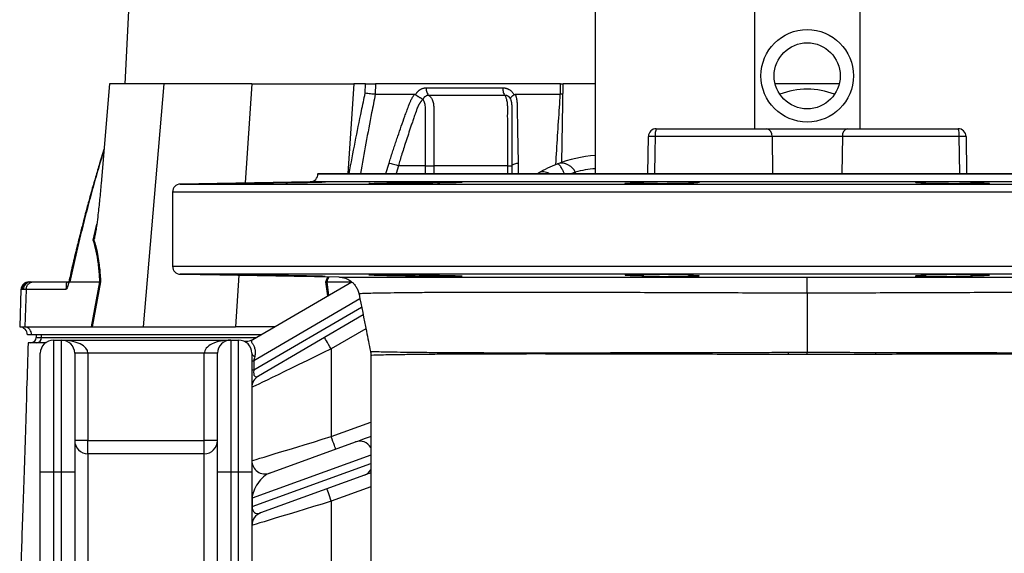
# Model space of a CAD drawing. Header units: millimetres. Extents: x 7 to 914, y 15 to 2075.
# Tile 3 of 9: x 98 to 470, y 571 to 773. Entities that reach past the tile are written whole.
import ezdxf

# ---------------------------------------------------------------- set-up
doc = ezdxf.new("R2010")
doc.units = ezdxf.units.MM

msp = doc.modelspace()

# ---------------------------------------------------------------- linework, layer by layer
at = {"color": 7, "linetype": 'Continuous', "lineweight": 25}
for p, q in [((172.66, 1482.36), (137.39, 748.98)), ((315.25, 1232.81), (315.25, 714.96)), ((375.55, 731.98), (375.55, 1232.81)), ((415.25, 1232.81), (415.25, 731.98)), ((131.57, 748.98), (128.37, 711.19)), ((152.05, 748.98), (131.57, 748.98)), ((152.05, 748.98), (144.28, 656.98)), ((185.39, 748.98), (152.05, 748.98)), ((185.39, 748.98), (182.88, 711.44)), ((185.39, 748.98), (223.99, 748.98)), ((223.99, 748.98), (221.71, 714.96)), ((228.34, 748.98), (223.99, 748.98)), ((228.25, 745.43), (228.34, 748.98)), ((232.16, 748.98), (232.06, 744.98)), ((302.09, 748.98), (232.16, 748.98)), ((302.06, 744.98), (302.09, 748.98)), ((302.09, 748.98), (302.8, 748.98)), ((302.97, 748.98), (302.45, 719.19)), ((315.25, 748.98), (302.97, 748.98)), ((407.53, 748.98), (383.26, 748.98)), ((247.3, 744.84), (247.37, 744.98)), ((284.46, 744.98), (284.54, 744.84)), ((302.9, 745.03), (302.06, 744.98)), ((338.34, 731.98), (380.1, 731.98)), ((380.1, 731.98), (410.7, 731.98)), ((410.7, 731.98), (452.45, 731.98)), ((335.1, 714.96), (335.35, 729.03)), ((382.1, 729.03), (337.94, 729.03)), ((408.7, 729.03), (382.1, 729.03)), ((452.85, 729.03), (408.7, 729.03)), ((455.45, 729.03), (455.69, 714.96)), ((129.47, 724.11), (127.82, 718.84)), ((210.4, 714.96), (210.4, 714.87)), ((210.4, 714.96), (580.4, 714.96)), ((251.01, 717.98), (240.79, 717.98)), ((283.8, 714.87), (283.8, 717.98)), ((293.36, 714.96), (293.72, 715.17)), ((207.45, 711.87), (158.34, 711.01)), ((243.1, 711.54), (243.1, 711.22)), ((333.38, 711.54), (333.38, 711.16)), ((350.52, 711.31), (350.52, 711.54)), ((440.27, 711.54), (440.27, 711.31)), ((457.41, 711.16), (457.41, 711.54)), ((155.4, 708.01), (155.4, 679.91)), ((101.09, 673.98), (101.35, 673.98)), ((101.35, 673.98), (101.76, 673.98)), ((101.76, 673.98), (102.62, 673.98)), ((102.62, 673.98), (116.09, 673.98)), ((116.54, 673.98), (127.93, 673.98)), ((124.75, 656.98), (127.94, 673.98)), ((128.18, 674), (124.99, 656.98)), ((127.94, 673.98), (127.93, 673.98)), ((158.34, 676.91), (218.29, 675.86)), ((180.53, 676.52), (179.22, 656.98)), ((185.82, 652.23), (223.15, 674)), ((213.74, 673.98), (213.73, 673.98)), ((213.74, 673.98), (223.11, 673.98)), ((243.1, 676.7), (243.1, 676.38)), ((333.38, 676.76), (333.38, 676.38)), ((350.52, 676.38), (350.52, 676.61)), ((440.27, 676.61), (440.27, 676.38)), ((457.41, 676.38), (457.41, 676.76)), ((98.09, 671.08), (97.6, 656.98)), ((98.94, 671.08), (98.42, 671.08)), ((100.02, 671.08), (98.94, 671.08)), ((100.02, 671.08), (99.6, 656.98)), ((115.05, 671.08), (100.02, 671.08)), ((395.4, 669.76), (395.4, 647.36)), ((227.49, 661.49), (187.88, 638.38)), ((97.6, 656.98), (99.6, 656.98)), ((99.6, 656.98), (124.75, 656.98)), ((124.75, 656.98), (124.99, 656.98)), ((125.1, 656.98), (144.28, 656.98)), ((144.28, 656.98), (179.22, 656.98)), ((193.97, 656.98), (179.22, 656.98)), ((102.1, 653.98), (100.49, 653.98)), ((188.83, 653.98), (102.1, 653.98)), ((103.85, 653.98), (103.85, 652.98)), ((105.86, 652.98), (105.86, 653.98)), ((110.4, 651.98), (110.4, 601.98)), ((110.4, 651.98), (113.4, 651.98)), ((113.4, 601.98), (113.4, 651.98)), ((113.4, 651.98), (177.4, 651.98)), ((177.4, 651.98), (177.4, 601.98)), ((177.4, 651.98), (180.4, 651.98)), ((180.4, 601.98), (180.4, 651.98)), ((215.4, 648.64), (215.4, 615.45)), ((105.4, 601.98), (105.4, 646.98)), ((118.4, 646.98), (118.4, 601.98)), ((123.4, 646.98), (118.4, 646.98)), ((123.4, 646.98), (123.4, 613.98)), ((167.4, 646.98), (123.4, 646.98)), ((172.4, 646.98), (167.4, 646.98)), ((167.4, 613.98), (167.4, 646.98)), ((172.4, 601.98), (172.4, 646.98)), ((185.4, 646.98), (185.4, 601.98)), ((185.4, 644.14), (186.14, 644.14)), ((186.14, 644.14), (186.14, 640.67)), ((230.4, 646.14), (230.4, 487.8)), ((230.53, 646.17), (230.53, 646.17)), ((269.76, 647.24), (272.47, 647.23)), ((272.53, 646.69), (269.82, 646.68)), ((395.4, 646.55), (388.31, 646.55)), ((185.4, 640.67), (186.14, 640.67)), ((123.4, 613.98), (118.4, 613.98)), ((123.4, 608.98), (123.4, 613.98)), ((123.4, 613.98), (167.4, 613.98)), ((167.4, 608.98), (167.4, 613.98)), ((172.4, 613.98), (167.4, 613.98)), ((192.11, 601.65), (224.54, 613.46)), ((123.4, 608.98), (123.4, 558.77)), ((167.4, 608.98), (123.4, 608.98)), ((167.4, 558.77), (167.4, 608.98)), ((110.4, 601.98), (105.4, 601.98)), ((105.4, 412.07), (105.4, 601.98)), ((113.4, 601.98), (110.4, 601.98)), ((110.4, 601.98), (110.4, 412.07)), ((113.4, 416.98), (113.4, 601.98)), ((118.4, 601.98), (113.4, 601.98)), ((118.4, 601.98), (118.4, 426.98)), ((172.4, 509.53), (172.4, 601.98)), ((177.4, 601.98), (172.4, 601.98)), ((180.4, 601.98), (177.4, 601.98)), ((177.4, 601.98), (177.4, 509.53)), ((180.4, 507.82), (180.4, 601.98)), ((185.4, 601.98), (180.4, 601.98)), ((185.4, 601.98), (185.4, 507.82)), ((227.96, 600.87), (188.69, 586.57)), ((185.4, 592.15), (185.51, 592.15)), ((185.51, 592.15), (185.51, 588.96)), ((185.4, 588.96), (185.51, 588.96))]:
    msp.add_line(p, q, dxfattribs=at)
at = {"color": 8, "linetype": 'Continuous', "lineweight": 25}
for p, q in [((382.1, 729.03), (382.26, 714.96)), ((408.7, 729.03), (408.53, 714.96)), ((453.11, 714.96), (452.85, 729.03)), ((129.43, 723.65), (127.96, 718.94)), ((127.84, 718.83), (127.96, 718.94)), ((236.11, 714.96), (237.26, 718.94)), ((286.09, 718.94), (286.16, 714.87)), ((240.79, 717.98), (239.92, 714.96)), ((251.01, 714.96), (251.01, 717.98)), ((254.17, 717.98), (254.17, 714.96)), ((282.14, 714.96), (282.14, 717.98)), ((307.69, 715.56), (307.81, 714.87)), ((583.34, 711.87), (207.45, 711.87)), ((210.4, 714.87), (580.4, 714.87)), ((635.4, 708.01), (155.4, 708.01)), ((158.34, 711.01), (632.45, 711.01)), ((125.4, 689.74), (126.75, 695.86)), ((155.4, 679.91), (635.4, 679.91)), ((632.45, 676.91), (158.34, 676.91)), ((213.4, 674), (214.07, 675.93)), ((214.07, 668.71), (213.4, 674)), ((213.73, 673.98), (214.38, 668.89)), ((98.42, 671.08), (98.09, 671.08)), ((226.28, 667.55), (186.14, 644.14)), ((186.14, 640.67), (226.9, 664.44)), ((228.53, 656.3), (215.4, 648.64)), ((103.85, 652.98), (105.86, 652.98)), ((105.86, 652.98), (187.11, 652.98)), ((215.4, 615.45), (230.4, 620.91)), ((230.4, 608.49), (185.51, 592.15)), ((185.51, 588.96), (230.4, 605.29)), ((230.4, 596.43), (215.4, 590.97)), ((215.4, 590.97), (215.4, 562.4))]:
    msp.add_line(p, q, dxfattribs=at)
at = {"color": 8, "linetype": 'Continuous', "lineweight": 25, "flags": 128}
for points in [[(337.94, 729.03), (337.83, 723.03), (337.68, 714.96)], [(306.02, 714.96), (306.56, 715.15), (307.12, 715.35), (307.69, 715.56)]]:
    msp.add_lwpolyline(points, dxfattribs=at)
at = {"color": 7, "linetype": 'Continuous', "lineweight": 25, "flags": 128}
for points in [[(350.52, 711.54), (352.26, 711.58), (354.03, 711.64), (354.63, 711.7), (353.99, 711.76), (352.19, 711.81), (349.41, 711.84), (345.99, 711.85), (342.3, 711.83), (338.76, 711.8), (335.77, 711.75), (333.67, 711.68), (332.69, 711.62), (332.69, 711.62)], [(457.41, 711.54), (457.56, 711.55), (458.16, 711.6), (457.52, 711.67), (455.71, 711.73), (452.94, 711.79), (449.52, 711.83), (445.83, 711.85), (442.29, 711.84), (439.3, 711.82), (437.2, 711.78), (436.22, 711.72), (436.22, 711.72)], [(395.4, 669.76), (395.4, 671), (395.4, 672.14), (395.4, 673.18), (395.4, 674.07), (395.4, 674.79), (395.4, 675.33), (395.4, 675.67), (395.4, 675.8)], [(215.4, 648.64), (214.91, 649.48), (214.43, 650.29), (214, 651.04), (213.62, 651.69), (213.3, 652.23), (213.07, 652.63), (212.93, 652.88), (212.88, 652.96)], [(215.4, 648.64), (212.26, 647.12), (209.16, 645.61), (206.13, 644.13), (203.19, 642.71), (200.4, 641.35), (197.76, 640.07), (195.32, 638.88), (193.1, 637.8), (191.13, 636.84), (189.42, 636.01), (187.99, 635.32), (186.86, 634.77), (186.05, 634.38), (185.56, 634.14), (185.4, 634.06)], [(395.4, 646.55), (395.4, 646.65), (395.4, 646.75), (395.4, 646.86), (395.4, 646.96), (395.4, 647.06), (395.4, 647.16), (395.4, 647.26), (395.4, 647.36)], [(185.4, 606.35), (185.59, 606.41), (186.15, 606.58), (187.08, 606.86), (188.37, 607.25), (189.99, 607.74), (191.94, 608.34), (194.18, 609.02), (196.69, 609.78), (199.44, 610.61), (202.38, 611.5), (205.49, 612.44), (208.72, 613.42), (212.04, 614.43), (215.4, 615.45)], [(217.11, 610.75), (217.07, 610.84), (216.98, 611.11), (216.82, 611.54), (216.61, 612.13), (216.35, 612.84), (216.05, 613.65), (215.73, 614.53), (215.4, 615.45)], [(224.54, 613.46), (225.46, 613.79), (226.74, 614.26), (228.36, 614.85), (230.3, 615.55), (230.4, 615.59)], [(230.4, 601.75), (230.16, 601.67), (228.88, 601.2), (227.96, 600.87)], [(213.69, 595.67), (213.72, 595.58), (213.82, 595.31), (213.97, 594.88), (214.19, 594.3), (214.45, 593.58), (214.74, 592.77), (215.06, 591.89), (215.4, 590.97)], [(215.4, 590.97), (212.04, 589.95), (208.72, 588.95), (205.49, 587.97), (202.38, 587.03), (199.44, 586.13), (196.69, 585.3), (194.18, 584.54), (191.94, 583.86), (189.99, 583.27), (188.37, 582.78), (187.08, 582.38), (186.15, 582.1), (185.59, 581.93), (185.4, 581.87)]]:
    msp.add_lwpolyline(points, dxfattribs=at)
at = {"color": 7, "linetype": 'Continuous', "lineweight": 25}
for radius in [17.5, 12.5]:
    msp.add_circle((395.4, 751.98), radius, dxfattribs=at)
for centre, radius, start, end in [((395.4, 718.98), 28, 90, 111.7241), ((395.4, 718.98), 28, 68.2759, 90), ((338.34, 728.98), 3, 90, 179), ((343.65, 729.75), 5.76, 157.1756, 187.1253), ((379.49, 729.41), 2.64, 351.6845, 76.622), ((411.31, 729.41), 2.64, 103.378, 188.3155), ((447.14, 729.75), 5.76, 352.8747, 22.8244), ((452.45, 728.98), 3, 1, 90), ((336.64, 688.61), 40.44, 88.1629, 91.8371), ((454.15, 688.61), 40.44, 88.1629, 91.8371), ((318.91, 671.98), 50, 94.2064, 111.2524), ((318.91, 671.98), 50, 111.2524, 120.2564), ((207.4, 714.87), 3, 271, 0), ((158.4, 708.01), 3, 91, 180), ((158.4, 679.91), 3, 180, 269), ((101.09, 670.98), 3, 90, 178), ((101.39, 671.02), 2.96, 90.6443, 178.6902), ((101.84, 671.07), 2.91, 91.7008, 179.7559), ((97.49, 653.98), 3, 0, 88), ((99.27, 654.16), 2.84, 356.3902, 83.4223), ((101.85, 652.98), 2, 270, 0), ((103.98, 652.85), 1.88, 274.4032, 3.8102), ((110.4, 646.98), 5, 90, 180), ((113.4, 646.98), 5, 0, 90), ((177.4, 646.98), 5, 90, 180), ((180.4, 646.98), 5, 0, 90), ((183.3, 656.55), 5, 253.0965, 300.2564), ((186.96, 647.27), 1.59, 190.6633, 252.1941), ((259.55, 645.85), 10.3, 4.5994, 7.7284), ((262.04, 645.85), 10.53, 4.5881, 7.5444), ((214, 645.6), 174.31, 0.3128, 0.5781), ((469.22, 645.61), 48.03, 177.9362, 178.8408), ((190.4, 634.06), 5, 120.2564, 180), ((123.4, 613.98), 5, 180, 270), ((167.4, 613.98), 5, 270, 0), ((190.4, 606.35), 5, 180, 290), ((190.4, 581.87), 5, 110, 180)]:
    msp.add_arc(centre, radius, start, end, dxfattribs=at)
at = {"color": 8, "linetype": 'Continuous', "lineweight": 25}
for centre, radius, start, end in [((295.56, 711.67), 3.96, 55.9567, 117.7846), ((318.91, 671.98), 45, 94.6747, 104.4382), ((226.17, 608.82), 4.91, 30.6527, 109.4303), ((226.3, 605.38), 4.81, 290.105, 328.3608)]:
    msp.add_arc(centre, radius, start, end, dxfattribs=at)
at = {"color": 7, "linetype": 'Continuous', "lineweight": 25}
for centre, major_axis, ratio, start_param, end_param in [((124.33, 653.98), (5.92, 0.52), 0.499165, 1.397246, 1.415452), ((113.4, 646.98), (10, 0), 0.5, 0, 1.570796), ((177.4, 646.98), (10, 0), 0.5, 1.570796, 3.141593), ((190.4, 649.11), (3.74, 7.46), 0.292296, 2.176494, 2.435142), ((190.4, 645.63), (3.74, 7.46), 0.292296, 2.435142, 3.562414), ((190.4, 595.71), (3.98, 5.86), 0.485909, 0.591945, 2.503865), ((190.4, 592.52), (3.98, 5.86), 0.485909, 2.503865, 3.733537)]:
    msp.add_ellipse(centre, major_axis=major_axis, ratio=ratio, start_param=start_param, end_param=end_param, dxfattribs=at)
for points, knots in [([(228.34, 748.98), (228.61, 748.98), (228.91, 748.98), (229.56, 748.98), (229.9, 748.98), (230.42, 748.98), (230.59, 748.98), (230.93, 748.98), (231.1, 748.98), (231.59, 748.98), (231.89, 748.98), (232.16, 748.98)], [0, 0, 0, 0, 0.25, 0.25, 0.5, 0.5, 0.625, 0.625, 0.75, 0.75, 1, 1, 1, 1]), ([(232.06, 744.98), (231.78, 744.99), (231.21, 745.02), (230.2, 745.12), (229.17, 745.26), (228.54, 745.37), (228.26, 745.43), (228.25, 745.43)], [0, 0, 0, 0, 0.243073, 0.486108, 0.730215, 0.994529, 1, 1, 1, 1]), ([(237.26, 718.94), (237.48, 719.63), (237.92, 721), (238.58, 723.05), (239.24, 725.09), (239.92, 727.11), (240.8, 729.73), (241.9, 732.93), (243.02, 736.08), (243.94, 738.59), (244.48, 740.08), (244.88, 741.14), (245.12, 741.75), (245.34, 742.26), (245.57, 742.77), (245.84, 743.29), (246.16, 743.86), (246.5, 744.43), (246.75, 744.79), (246.88, 744.98)], [0, 0, 0, 0, 0.0777766, 0.1551997, 0.2322716, 0.3089948, 0.3853718, 0.5305262, 0.6744738, 0.7474235, 0.8196146, 0.8463831, 0.8697605, 0.889755, 0.9063828, 0.929523, 0.9527995, 0.9762724, 1, 1, 1, 1]), ([(246.88, 744.98), (246.91, 744.98), (246.97, 744.98), (247.06, 744.96), (247.15, 744.93), (247.23, 744.9), (247.28, 744.86), (247.3, 744.84)], [0, 0, 0, 0, 0.212576, 0.416535, 0.614103, 0.807726, 1, 1, 1, 1]), ([(247.3, 744.84), (247.34, 744.81), (247.42, 744.76), (247.54, 744.67), (247.66, 744.58), (247.79, 744.5), (247.91, 744.41), (248.03, 744.33), (248.15, 744.25), (248.27, 744.18), (248.45, 744.06), (248.69, 743.91), (248.98, 743.74), (249.24, 743.6), (249.46, 743.48), (249.64, 743.38), (249.79, 743.29), (249.91, 743.21), (250, 743.15), (250.04, 743.1), (250.06, 743.08)], [0, 0, 0, 0, 0.0486522, 0.0964893, 0.1433903, 0.189242, 0.2339407, 0.2773919, 0.3195116, 0.3602249, 0.3994652, 0.5061737, 0.6030824, 0.689684, 0.7658152, 0.8315822, 0.8872965, 0.9334411, 0.9706863, 1, 1, 1, 1]), ([(247.37, 744.98), (247.41, 745.05), (247.49, 745.18), (247.62, 745.37), (247.75, 745.56), (247.88, 745.73), (248.03, 745.9), (248.17, 746.06), (248.33, 746.21), (248.49, 746.36), (248.65, 746.5), (248.82, 746.63), (249, 746.75), (249.18, 746.86), (249.43, 747), (249.74, 747.14), (250.12, 747.28), (250.5, 747.38), (250.9, 747.44), (251.16, 747.45), (251.3, 747.45)], [0, 0, 0, 0, 0.0442489, 0.088103, 0.1316437, 0.1749545, 0.21812, 0.2612256, 0.3043574, 0.347601, 0.3910414, 0.4347626, 0.4788469, 0.5233746, 0.5684236, 0.6548026, 0.7405374, 0.8262412, 0.9125282, 1, 1, 1, 1]), ([(251.3, 747.45), (251.29, 747.17), (251.31, 746.87), (251.4, 746.29), (251.47, 746), (251.65, 745.48), (251.76, 745.24), (252.02, 744.85), (252.16, 744.7), (252.31, 744.59)], [0, 0, 0, 0, 0.25, 0.25, 0.5, 0.5, 0.75, 0.75, 1, 1, 1, 1]), ([(280.28, 747.45), (280.35, 747.45), (280.5, 747.45), (280.71, 747.43), (280.93, 747.41), (281.14, 747.37), (281.35, 747.33), (281.55, 747.28), (281.76, 747.21), (281.96, 747.14), (282.16, 747.06), (282.41, 746.94), (282.72, 746.77), (283.07, 746.54), (283.39, 746.28), (283.7, 746), (283.98, 745.69), (284.24, 745.35), (284.39, 745.1), (284.46, 744.98)], [0, 0, 0, 0, 0.043919, 0.087472, 0.13073, 0.173768, 0.216664, 0.259492, 0.30233, 0.345255, 0.388344, 0.431671, 0.51489, 0.596546, 0.677156, 0.757259, 0.837405, 0.91814, 1, 1, 1, 1]), ([(280.28, 747.45), (280.28, 747.17), (280.29, 746.87), (280.36, 746.29), (280.41, 746), (280.56, 745.48), (280.65, 745.24), (280.86, 744.85), (280.97, 744.7), (281.08, 744.59)], [0, 0, 0, 0, 0.25, 0.25, 0.5, 0.5, 0.75, 0.75, 1, 1, 1, 1]), ([(283.3, 743.08), (283.3, 743.09), (283.29, 743.12), (283.27, 743.16), (283.26, 743.2), (283.25, 743.25), (283.25, 743.3), (283.25, 743.35), (283.25, 743.41), (283.27, 743.47), (283.29, 743.55), (283.32, 743.63), (283.37, 743.72), (283.43, 743.82), (283.51, 743.93), (283.61, 744.05), (283.73, 744.19), (283.89, 744.35), (284.08, 744.51), (284.3, 744.68), (284.46, 744.79), (284.54, 744.84)], [0, 0, 0, 0, 0.017248, 0.037456, 0.060913, 0.087838, 0.118407, 0.152763, 0.191026, 0.233291, 0.279627, 0.330072, 0.384627, 0.443251, 0.505852, 0.572276, 0.648655, 0.730209, 0.816408, 0.906598, 1, 1, 1, 1]), ([(284.54, 744.84), (284.56, 744.86), (284.61, 744.89), (284.68, 744.92), (284.76, 744.95), (284.84, 744.97), (284.93, 744.98), (284.98, 744.98), (285.01, 744.98)], [0, 0, 0, 0, 0.160202, 0.321039, 0.484027, 0.650625, 0.822199, 1, 1, 1, 1]), ([(285.01, 744.98), (285.05, 744.87), (285.12, 744.67), (285.22, 744.35), (285.31, 744.04), (285.38, 743.72), (285.45, 743.4), (285.51, 743.07), (285.56, 742.75), (285.6, 742.42), (285.65, 742), (285.68, 741.42), (285.7, 740.56), (285.72, 739.51), (285.74, 738.3), (285.77, 736.28), (285.83, 733.46), (285.89, 729.86), (285.96, 726.24), (286.02, 722.61), (286.07, 720.17), (286.09, 718.94)], [0, 0, 0, 0, 0.013423, 0.026738, 0.039956, 0.053088, 0.066144, 0.079134, 0.09207, 0.104963, 0.117824, 0.141662, 0.172831, 0.217057, 0.263491, 0.312127, 0.449156, 0.58733, 0.723761, 0.861313, 1, 1, 1, 1]), ([(249.94, 742.95), (249.87, 742.88), (249.74, 742.74), (249.56, 742.52), (249.38, 742.31), (249.22, 742.09), (249.06, 741.87), (248.91, 741.65), (248.77, 741.43), (248.64, 741.21), (248.51, 741), (248.4, 740.79), (248.29, 740.58), (248.19, 740.37), (248.08, 740.13), (247.96, 739.84), (247.83, 739.5), (247.71, 739.17), (247.6, 738.84), (247.51, 738.56), (247.43, 738.31), (247.35, 738.08), (247.24, 737.77), (247.1, 737.39), (246.81, 736.55), (246.38, 735.31), (245.83, 733.71), (245.31, 732.17), (244.65, 730.18), (243.86, 727.79), (242.97, 725.05), (242.17, 722.52), (241.45, 720.18), (241, 718.69), (240.79, 717.98)], [0, 0, 0, 0, 0.010662, 0.021198, 0.031594, 0.041839, 0.051919, 0.061821, 0.071533, 0.08104, 0.09033, 0.099392, 0.108213, 0.116783, 0.125091, 0.138719, 0.152205, 0.165558, 0.178786, 0.1919, 0.198167, 0.207477, 0.219813, 0.235151, 0.25346, 0.319418, 0.382864, 0.443812, 0.502275, 0.618272, 0.726011, 0.825493, 0.916782, 1, 1, 1, 1]), ([(252.31, 744.59), (252.26, 744.59), (252.16, 744.59), (252.02, 744.58), (251.87, 744.56), (251.73, 744.53), (251.59, 744.49), (251.45, 744.44), (251.31, 744.38), (251.11, 744.28), (250.86, 744.11), (250.6, 743.88), (250.4, 743.64), (250.25, 743.42), (250.15, 743.24), (250.1, 743.12), (250.08, 743.07)], [0, 0, 0, 0, 0.053313, 0.106595, 0.159871, 0.213166, 0.266505, 0.319913, 0.373415, 0.427036, 0.56447, 0.685213, 0.789238, 0.876442, 0.946711, 1, 1, 1, 1]), ([(251.01, 717.98), (251.01, 719.31), (251.01, 723.29), (251, 729.45), (251.02, 735.13), (250.99, 738.58), (251.03, 740.13), (250.95, 741.13), (250.74, 741.91), (250.46, 742.52), (250.19, 742.77), (250.08, 742.87)], [0, 0, 0, 0, 0.156997, 0.47099, 0.729471, 0.829064, 0.878741, 0.913343, 0.9471, 0.978697, 1, 1, 1, 1]), ([(281.08, 744.59), (279.93, 744.59), (277.47, 744.59), (273.94, 744.59), (270.23, 744.59), (267.73, 744.59), (265.13, 744.59), (262.65, 744.59), (259.05, 744.59), (255.68, 744.59), (253.38, 744.59), (252.31, 744.59)], [0.7589111, 0.7589111, 0.7589111, 0.7589111, 0.7820302, 0.8131687, 0.8443073, 0.8754458, 0.8754458, 0.9065844, 0.9377229, 0.9688615, 0.9919807, 0.9919807, 0.9919807, 0.9919807]), ([(252.31, 744.59), (252.44, 744.49), (252.87, 744.17), (253.49, 743.33), (254.01, 741.95), (254.19, 740.44), (254.14, 737.96), (254.17, 735.65), (254.17, 733.69), (254.17, 733.2), (254.17, 729.12), (254.17, 724.07), (254.17, 719.04), (254.17, 717.98)], [0, 0, 0, 0, 0.0237745, 0.0800879, 0.1372325, 0.1949403, 0.2435977, 0.4043852, 0.4445832, 0.4546316, 0.4571453, 0.8854985, 1, 1, 1, 1]), ([(283.3, 743.07), (283.28, 743.11), (283.25, 743.19), (283.18, 743.32), (283.1, 743.47), (282.99, 743.63), (282.84, 743.81), (282.67, 743.99), (282.46, 744.16), (282.22, 744.32), (281.95, 744.45), (281.66, 744.54), (281.38, 744.59), (281.18, 744.59), (281.08, 744.59)], [0, 0, 0, 0, 0.0385037, 0.0865137, 0.1440338, 0.2110288, 0.2874492, 0.3732496, 0.4684049, 0.5729224, 0.680036, 0.786786, 0.8933735, 1, 1, 1, 1]), ([(282.14, 717.98), (282.14, 719.98), (282.14, 725.48), (282.13, 731), (282.13, 736), (282.12, 737.96), (282.15, 740.44), (282.04, 741.95), (281.72, 743.33), (281.37, 744.17), (281.15, 744.49), (281.08, 744.59)], [0, 0, 0, 0, 0.215903, 0.593761, 0.595614, 0.756403, 0.805056, 0.862766, 0.91991, 0.976224, 1, 1, 1, 1]), ([(283.8, 717.98), (283.8, 719.2), (283.8, 721.84), (283.8, 726.07), (283.8, 729.56), (283.8, 732.16), (283.8, 733.7), (283.8, 735.3), (283.8, 736.57), (283.8, 737.48), (283.8, 738.01), (283.8, 738.55), (283.8, 739.08), (283.8, 739.62), (283.8, 740.05), (283.8, 740.38), (283.79, 740.6), (283.77, 740.84), (283.75, 741.08), (283.73, 741.34), (283.69, 741.6), (283.64, 741.86), (283.59, 742.14), (283.52, 742.41), (283.44, 742.68), (283.38, 742.86), (283.35, 742.95)], [0, 0, 0, 0, 0.1430849, 0.3087961, 0.4974272, 0.5558348, 0.6167425, 0.6801666, 0.746121, 0.7674049, 0.7887232, 0.8100742, 0.8314556, 0.8528654, 0.8743009, 0.8830022, 0.8923359, 0.9022824, 0.9128154, 0.9239043, 0.9355143, 0.9476077, 0.9601447, 0.9730839, 0.986383, 1, 1, 1, 1]), ([(127.82, 718.83), (127.3, 717.1), (126.37, 713.97), (125.16, 709.74), (124.25, 706.51), (123.62, 704.2), (123.11, 702.32), (122.5, 700.07), (121.64, 696.79), (120.49, 692.28), (119.09, 686.64), (117.53, 680.1), (116.48, 675.42), (115.94, 673.02)], [0, 0, 0, 0, 0.114972, 0.208015, 0.279155, 0.328402, 0.359854, 0.402611, 0.476353, 0.574573, 0.69727, 0.844439, 1, 1, 1, 1]), ([(127.96, 718.94), (127.76, 718.27), (127.36, 716.93), (126.77, 714.9), (126.19, 712.87), (125.61, 710.82), (125.04, 708.76), (124.47, 706.68), (123.91, 704.59), (123.35, 702.49), (122.8, 700.37), (122.25, 698.25), (121.71, 696.11), (121.17, 693.95), (120.64, 691.78), (120.11, 689.6), (119.58, 687.41), (119.06, 685.2), (118.55, 682.98), (118.04, 680.75), (117.53, 678.51), (117.03, 676.25), (116.7, 674.74), (116.54, 673.98)], [0, 0, 0, 0, 0.0453363, 0.0908939, 0.1366742, 0.1826782, 0.2289071, 0.2753619, 0.3220437, 0.3689537, 0.4160929, 0.4634623, 0.5110629, 0.5588958, 0.6069619, 0.6552622, 0.7037976, 0.7525692, 0.8015777, 0.8508242, 0.9003095, 0.9500345, 1, 1, 1, 1]), ([(237.26, 718.94), (237.47, 718.91), (237.73, 718.87), (238.31, 718.76), (238.63, 718.68), (239.28, 718.5), (239.62, 718.4), (240.25, 718.19), (240.54, 718.08), (240.79, 717.98)], [0, 0, 0, 0, 0.25, 0.25, 0.5, 0.5, 0.75, 0.75, 1, 1, 1, 1]), ([(283.8, 717.98), (283.8, 718.08), (283.85, 718.19), (284.06, 718.4), (284.23, 718.5), (284.66, 718.68), (284.92, 718.76), (285.48, 718.87), (285.79, 718.91), (286.09, 718.94)], [0, 0, 0, 0, 0.25, 0.25, 0.5, 0.5, 0.75, 0.75, 1, 1, 1, 1]), ([(307.69, 715.56), (307.52, 715.94), (307.3, 716.28), (306.8, 716.93), (306.53, 717.21), (305.95, 717.71), (305.65, 717.92), (305.03, 718.29), (304.72, 718.44), (304.25, 718.61), (304.09, 718.66), (303.78, 718.75), (303.62, 718.79), (303.15, 718.87), (302.85, 718.9), (302.24, 718.9), (301.93, 718.88), (301.5, 718.79), (301.35, 718.76), (301.07, 718.68), (300.93, 718.63), (300.79, 718.58)], [0, 0, 0, 0, 0.125, 0.125, 0.25, 0.25, 0.375, 0.375, 0.5, 0.5, 0.5625, 0.5625, 0.625, 0.625, 0.75, 0.75, 0.875, 0.875, 0.9375, 0.9375, 1, 1, 1, 1]), ([(251.01, 717.98), (251.49, 717.98), (252.05, 717.98), (253.16, 717.98), (253.71, 717.98), (254.17, 717.98)], [0, 0, 0, 0, 0.5, 0.5, 1, 1, 1, 1]), ([(282.14, 717.98), (282.63, 717.98), (283.06, 717.98), (283.65, 717.98), (283.8, 717.98), (283.8, 717.98)], [0, 0, 0, 0, 0.5, 0.5, 1, 1, 1, 1]), ([(128.37, 711.19), (128.2, 709.19), (127.85, 705.27), (127.29, 700.1), (126.8, 696.15), (126.44, 693.63), (126.17, 692.05), (125.95, 690.98), (125.79, 690.27), (125.65, 690.03), (125.62, 689.98)], [0, 0, 0, 0, 0.276314, 0.544227, 0.717559, 0.828271, 0.898433, 0.942707, 0.987325, 1, 1, 1, 1]), ([(198.23, 711.54), (197.5, 711.52), (196.38, 711.49), (194.19, 711.45), (192.29, 711.41), (190.23, 711.37), (188.06, 711.33), (185.86, 711.3), (183.69, 711.26), (181.6, 711.23), (179.5, 711.2), (177.64, 711.18), (176.1, 711.16), (174.98, 711.15), (174.2, 711.15), (173.77, 711.15), (173.72, 711.16), (174.03, 711.17), (174.7, 711.19), (175.71, 711.22), (177.05, 711.25), (178.65, 711.28), (180.48, 711.32), (182.49, 711.35), (184.63, 711.39), (186.82, 711.43), (189.01, 711.47), (191.35, 711.51), (192.81, 711.53), (193.64, 711.54)], [0, 0, 0, 0, 0.063905, 0.099201, 0.134497, 0.169797, 0.205097, 0.240399, 0.2757, 0.311, 0.346299, 0.390337, 0.425625, 0.460913, 0.4962, 0.531487, 0.566773, 0.60206, 0.637347, 0.672634, 0.707926, 0.743217, 0.778513, 0.813809, 0.849109, 0.884409, 0.919711, 0.955012, 1, 1, 1, 1]), ([(198.23, 711.54), (199.14, 711.55), (201.24, 711.58), (204.74, 711.64), (208.2, 711.71), (211, 711.77), (212.81, 711.82), (213.42, 711.85), (212.77, 711.85), (210.93, 711.83), (208.1, 711.8), (204.61, 711.74), (200.85, 711.68), (197.25, 711.61), (194.9, 711.57), (193.87, 711.54), (193.64, 711.54)], [0, 0, 0, 0, 0.05904, 0.1356, 0.212169, 0.288739, 0.365304, 0.441858, 0.5184, 0.594936, 0.671473, 0.74802, 0.824579, 0.901147, 0.977718, 1, 1, 1, 1]), ([(255.65, 711.54), (255.65, 711.53), (255.63, 711.51), (255.17, 711.48), (254.38, 711.44), (253.23, 711.41), (251.8, 711.37), (250.1, 711.33), (248.19, 711.29), (246.13, 711.26), (243.96, 711.23), (241.76, 711.2), (239.59, 711.18), (237.5, 711.16), (235.4, 711.15), (233.54, 711.15), (232.01, 711.15), (230.89, 711.16), (230.11, 711.18), (229.68, 711.2), (229.62, 711.22), (229.93, 711.25), (230.61, 711.28), (231.62, 711.32), (232.95, 711.36), (234.56, 711.4), (236.39, 711.43), (238.4, 711.47), (240.54, 711.51), (242.13, 711.53), (242.98, 711.54), (243.1, 711.54)], [0, 0, 0, 0, 0.032505, 0.067791, 0.103076, 0.138367, 0.173658, 0.208951, 0.244245, 0.279538, 0.314831, 0.350121, 0.385411, 0.420695, 0.45598, 0.499986, 0.535267, 0.570545, 0.605825, 0.641105, 0.676387, 0.711668, 0.746955, 0.782241, 0.817532, 0.852823, 0.888116, 0.92341, 0.958703, 0.993996, 1, 1, 1, 1]), ([(255.65, 711.54), (255.92, 711.54), (257.4, 711.56), (259.97, 711.61), (262.77, 711.67), (264.57, 711.74), (265.19, 711.79), (264.53, 711.83), (262.69, 711.85), (259.87, 711.85), (256.38, 711.82), (252.62, 711.77), (249.01, 711.71), (245.98, 711.65), (243.88, 711.59), (243.35, 711.55), (243.1, 711.54)], [0, 0, 0, 0, 0.016725, 0.093283, 0.169851, 0.246425, 0.322997, 0.399562, 0.476114, 0.552655, 0.629193, 0.705737, 0.782293, 0.858861, 0.935434, 1, 1, 1, 1]), ([(350.52, 711.54), (350.53, 711.54), (350.93, 711.53), (351.6, 711.51), (352.25, 711.48), (352.54, 711.44), (352.46, 711.4), (352, 711.36), (351.2, 711.33), (350.06, 711.29), (348.63, 711.26), (346.93, 711.23), (345.02, 711.2), (342.95, 711.18), (340.79, 711.16), (338.59, 711.15), (336.41, 711.15), (334.33, 711.15), (332.23, 711.16), (330.37, 711.18), (328.84, 711.2), (327.72, 711.22), (326.94, 711.25), (326.51, 711.29), (326.45, 711.32), (326.76, 711.36), (327.44, 711.4), (328.45, 711.44), (329.79, 711.47), (331.42, 711.51), (332.71, 711.53), (333.38, 711.54)], [0, 0, 0, 0, 0.000948, 0.036231, 0.071515, 0.106804, 0.142094, 0.177387, 0.21268, 0.247974, 0.283269, 0.318561, 0.353853, 0.38914, 0.424428, 0.459711, 0.494994, 0.530274, 0.565553, 0.609546, 0.644833, 0.680119, 0.715404, 0.750691, 0.78598, 0.821269, 0.856563, 0.891856, 0.927151, 0.962445, 1, 1, 1, 1]), ([(332.76, 711.6), (332.76, 711.59), (332.75, 711.57), (333.21, 711.55), (333.38, 711.54)], [0, 0, 0, 0, 0.640308, 1, 1, 1, 1]), ([(436.29, 711.7), (436.3, 711.69), (436.32, 711.65), (437.59, 711.6), (439.08, 711.56), (439.97, 711.55), (440.27, 711.54)], [0, 0, 0, 0, 0.265557, 0.642427, 0.878383, 1, 1, 1, 1]), ([(457.41, 711.54), (458.12, 711.53), (459.46, 711.51), (461.1, 711.47), (462.42, 711.44), (463.41, 711.4), (464.06, 711.36), (464.35, 711.32), (464.27, 711.29), (463.81, 711.25), (463.01, 711.22), (461.87, 711.2), (460.43, 711.18), (458.73, 711.16), (456.83, 711.15), (454.76, 711.15), (452.6, 711.15), (450.4, 711.16), (448.22, 711.18), (446.14, 711.2), (444.04, 711.22), (442.18, 711.26), (440.65, 711.29), (439.53, 711.33), (438.75, 711.37), (438.32, 711.4), (438.26, 711.44), (438.58, 711.48), (439.22, 711.51), (439.92, 711.53), (440.27, 711.54)], [0, 0, 0, 0, 0.0399087, 0.0751957, 0.1104823, 0.1457745, 0.1810665, 0.2163608, 0.2516559, 0.2869498, 0.3222431, 0.3575332, 0.3928228, 0.4281076, 0.4633926, 0.4986737, 0.5339547, 0.569234, 0.6045133, 0.6397939, 0.6750744, 0.7190743, 0.7543678, 0.7896608, 0.8249533, 0.8602461, 0.8955407, 0.9308353, 0.9654175, 1, 1, 1, 1]), ([(125.62, 689.98), (125.56, 689.9), (125.49, 689.82), (125.4, 689.74), (125.4, 689.74)], [0, 0, 0, 0, 0.977889, 1, 1, 1, 1]), ([(127.93, 673.98), (127.9, 674.56), (127.76, 676.94), (127.39, 680.96), (126.63, 685.82), (125.81, 688.42), (125.4, 689.74)], [0, 0, 0, 0, 0.096818, 0.393268, 0.6916, 1, 1, 1, 1]), ([(125.62, 689.98), (125.88, 689.18), (126.42, 687.51), (127.06, 684.52), (127.66, 680.68), (128, 677.11), (128.15, 674.65), (128.18, 674)], [0, 0, 0, 0, 0.1876576, 0.3922048, 0.5968569, 0.8933388, 1, 1, 1, 1]), ([(100.02, 671.08), (100.08, 671.5), (100.2, 672.36), (100.9, 673.32), (101.76, 673.88), (102.34, 673.95), (102.62, 673.98)], [0, 0, 0, 0, 0.270699, 0.562317, 0.789296, 1, 1, 1, 1]), ([(115.05, 671.08), (115.05, 671.08), (115.08, 671.15), (115.15, 671.31), (115.23, 671.55), (115.29, 671.8), (115.32, 672.03), (115.33, 672.36), (115.29, 672.92), (115.26, 673.45), (115.51, 673.84), (115.78, 673.96), (116.04, 673.98), (116.09, 673.98), (116.09, 673.98)], [0, 0, 0, 0, 0.000015, 0.046708, 0.091705, 0.129798, 0.175974, 0.215142, 0.336068, 0.635642, 0.828401, 0.953954, 0.999989, 1, 1, 1, 1]), ([(116.54, 673.98), (116.5, 673.97), (116.41, 673.95), (116.24, 673.75), (116.03, 673.3), (115.91, 672.85), (115.84, 672.57)], [0, 0, 0, 0, 0.116915, 0.269176, 0.540247, 1, 1, 1, 1]), ([(128.18, 674), (128.18, 674), (128.12, 673.99), (128.03, 673.99), (127.94, 673.98)], [0, 0, 0, 0, 0.023848, 1, 1, 1, 1]), ([(173.78, 676.76), (173.86, 676.75), (174.01, 676.74), (174.71, 676.72), (175.71, 676.7), (177.05, 676.67), (178.65, 676.64), (180.48, 676.6), (182.49, 676.56), (184.63, 676.52), (186.82, 676.49), (189.01, 676.45), (191.35, 676.41), (192.81, 676.39), (193.64, 676.38)], [0, 0, 0, 0, 0.081447, 0.162897, 0.244346, 0.325803, 0.407262, 0.488731, 0.5702, 0.651679, 0.733157, 0.814639, 0.896121, 1, 1, 1, 1]), ([(198.23, 676.38), (197.51, 676.39), (196.38, 676.42), (194.19, 676.47), (192.29, 676.51), (190.23, 676.54), (188.06, 676.58), (185.86, 676.62), (183.69, 676.65), (181.6, 676.68), (179.5, 676.71), (177.64, 676.74), (176.11, 676.75), (174.98, 676.76), (174.21, 676.77), (173.79, 676.77), (173.8, 676.76), (173.8, 676.76)], [0, 0, 0, 0, 0.115178, 0.178809, 0.242439, 0.306078, 0.369717, 0.433358, 0.496999, 0.560637, 0.624274, 0.703665, 0.767281, 0.830897, 0.894514, 0.958128, 1, 1, 1, 1]), ([(193.64, 676.38), (194.2, 676.36), (195.6, 676.34), (198.58, 676.28), (202.28, 676.21), (206, 676.15), (209.26, 676.1), (211.81, 676.07), (212.58, 676.07), (212.96, 676.07)], [0, 0, 0, 0, 0.100572, 0.250474, 0.400394, 0.550319, 0.700234, 0.850128, 1, 1, 1, 1]), ([(213.07, 676.08), (213.11, 676.08), (213.25, 676.08), (212.21, 676.12), (210.06, 676.17), (206.94, 676.23), (203.32, 676.3), (200.31, 676.35), (198.69, 676.37), (198.23, 676.38)], [0, 0, 0, 0, 0.0630681, 0.2367928, 0.4105354, 0.5843067, 0.7580995, 0.9318996, 1, 1, 1, 1]), ([(213.73, 673.98), (213.63, 673.99), (213.53, 673.99), (213.4, 674), (213.4, 674)], [0, 0, 0, 0, 0.976205, 1, 1, 1, 1]), ([(218.29, 675.86), (218.29, 675.86), (218.21, 675.86), (219.26, 675.85), (221.53, 675.85), (225.15, 675.84), (229.92, 675.83), (235.93, 675.83), (243.08, 675.82), (251.26, 675.82), (260.44, 675.81), (270.67, 675.81), (281.81, 675.8), (293.69, 675.8), (306.31, 675.8), (319.7, 675.8), (333.83, 675.8), (348.49, 675.8), (362.01, 675.8), (374.13, 675.8), (384.74, 675.8), (391.85, 675.8), (395.4, 675.8)], [0, 0, 0, 0, 0.003202, 0.058586, 0.113969, 0.167739, 0.221509, 0.276836, 0.332163, 0.386005, 0.439847, 0.495233, 0.550618, 0.604817, 0.659016, 0.714782, 0.770548, 0.826977, 0.883404, 0.922258, 0.961148, 1, 1, 1, 1]), ([(218.68, 675.84), (218.69, 675.84), (218.75, 675.84), (219.04, 675.81), (219.56, 675.73), (220.38, 675.54), (221.48, 675.14), (222.69, 674.45), (223.79, 673.5), (224.69, 672.42), (225.39, 671.16), (225.79, 670.13), (225.87, 669.52), (225.88, 669.41)], [0, 0, 0, 0, 0.00816, 0.045686, 0.103181, 0.170055, 0.282786, 0.433026, 0.562147, 0.691916, 0.828429, 0.968267, 1, 1, 1, 1]), ([(229.68, 676.69), (229.76, 676.68), (229.92, 676.67), (230.61, 676.63), (231.62, 676.6), (232.95, 676.56), (234.56, 676.52), (236.39, 676.48), (238.4, 676.45), (240.54, 676.41), (242.13, 676.39), (242.98, 676.38), (243.1, 676.38)], [0, 0, 0, 0, 0.109023, 0.218063, 0.3271, 0.436153, 0.545206, 0.654267, 0.763328, 0.872387, 0.981447, 1, 1, 1, 1]), ([(255.63, 676.38), (255.63, 676.39), (255.61, 676.41), (255.17, 676.44), (254.38, 676.47), (253.23, 676.51), (251.8, 676.55), (250.1, 676.59), (248.19, 676.62), (246.13, 676.66), (243.96, 676.69), (241.76, 676.71), (239.59, 676.74), (237.5, 676.75), (235.4, 676.76), (233.54, 676.77), (232.01, 676.76), (230.89, 676.76), (230.12, 676.74), (229.7, 676.72), (229.7, 676.71), (229.7, 676.7)], [0, 0, 0, 0, 0.0386309, 0.0923253, 0.1460187, 0.1997212, 0.2534236, 0.3071297, 0.3608365, 0.4145422, 0.4682477, 0.5219482, 0.5756485, 0.6293412, 0.6830344, 0.7499988, 0.8036847, 0.8573689, 0.9110545, 0.9647399, 1, 1, 1, 1]), ([(243.1, 676.38), (243.15, 676.37), (243.41, 676.35), (244.51, 676.31), (247.02, 676.24), (250.32, 676.18), (254.03, 676.12), (257.75, 676.08), (261.01, 676.07), (263.57, 676.07), (264.34, 676.09), (264.72, 676.1)], [0, 0, 0, 0, 0.026582, 0.148259, 0.26995, 0.391651, 0.513351, 0.635037, 0.756703, 0.878353, 1, 1, 1, 1]), ([(264.83, 676.13), (264.87, 676.13), (265.01, 676.15), (263.98, 676.2), (261.83, 676.27), (258.89, 676.33), (256.67, 676.36), (255.65, 676.38)], [0, 0, 0, 0, 0.0854108, 0.3233509, 0.5613281, 0.7993272, 1, 1, 1, 1]), ([(326.52, 676.59), (326.59, 676.58), (326.75, 676.55), (327.45, 676.52), (328.45, 676.48), (329.79, 676.44), (331.42, 676.41), (332.71, 676.39), (333.38, 676.38)], [0, 0, 0, 0, 0.164903, 0.329821, 0.494741, 0.659669, 0.824594, 1, 1, 1, 1]), ([(352.45, 676.49), (352.45, 676.5), (352.44, 676.52), (352, 676.55), (351.2, 676.59), (350.06, 676.63), (348.63, 676.66), (346.93, 676.69), (345.02, 676.72), (342.95, 676.74), (340.79, 676.75), (338.59, 676.76), (336.41, 676.77), (334.33, 676.76), (332.23, 676.76), (330.37, 676.74), (328.84, 676.72), (327.71, 676.69), (326.95, 676.66), (326.53, 676.63), (326.53, 676.61), (326.53, 676.6)], [0, 0, 0, 0, 0.038743, 0.092448, 0.146154, 0.199861, 0.253568, 0.307272, 0.360975, 0.414672, 0.468369, 0.522058, 0.575747, 0.629432, 0.683117, 0.750061, 0.803755, 0.85745, 0.911143, 0.964838, 1, 1, 1, 1]), ([(333.38, 676.38), (333.06, 676.36), (332.59, 676.34), (332.73, 676.32), (332.77, 676.31)], [0, 0, 0, 0, 0.698449, 1, 1, 1, 1]), ([(332.91, 676.27), (333.05, 676.26), (333.43, 676.24), (334, 676.22), (334.66, 676.2), (335.03, 676.19), (335.86, 676.17), (336.31, 676.16), (337.28, 676.14), (337.8, 676.13), (338.88, 676.12), (339.44, 676.11), (340.62, 676.1), (341.22, 676.09), (342.44, 676.08), (343.05, 676.08), (344.3, 676.07), (344.92, 676.07), (346.13, 676.07), (346.73, 676.07), (347.9, 676.07), (348.47, 676.07), (349.54, 676.08), (350.05, 676.08), (351.03, 676.09), (351.47, 676.1), (352.29, 676.11), (352.65, 676.11), (353.31, 676.13), (353.59, 676.14), (354.06, 676.16), (354.24, 676.17), (354.37, 676.18)], [0, 0, 0, 0, 0.0625, 0.125, 0.125, 0.1875, 0.1875, 0.25, 0.25, 0.3125, 0.3125, 0.375, 0.375, 0.4375, 0.4375, 0.5, 0.5, 0.5625, 0.5625, 0.625, 0.625, 0.6875, 0.6875, 0.75, 0.75, 0.8125, 0.8125, 0.875, 0.875, 0.9375, 0.9375, 1, 1, 1, 1]), ([(350.52, 676.38), (350.53, 676.38), (350.93, 676.39), (351.59, 676.41), (352.27, 676.44), (352.41, 676.46), (352.48, 676.48)], [0, 0, 0, 0, 0.009036, 0.339339, 0.669644, 1, 1, 1, 1]), ([(354.49, 676.22), (354.53, 676.22), (354.67, 676.25), (353.63, 676.3), (352.01, 676.35), (350.8, 676.37), (350.52, 676.38)], [0, 0, 0, 0, 0.134046, 0.511385, 0.88873, 1, 1, 1, 1]), ([(395.4, 675.8), (400.19, 675.8), (409.79, 675.8), (424.21, 675.8), (438.57, 675.8), (452.65, 675.8), (466.22, 675.8), (479.35, 675.8), (492.01, 675.8), (504.12, 675.8), (515.47, 675.81), (526.1, 675.81), (535.87, 675.82), (544.61, 675.82), (552.18, 675.83), (558.65, 675.83), (563.99, 675.84), (568.09, 675.84), (570.84, 675.85), (572.29, 675.86), (572.35, 675.86), (572.38, 675.86)], [0, 0, 0, 0, 0.052479, 0.10496, 0.158954, 0.21295, 0.265733, 0.318517, 0.372746, 0.426975, 0.4813, 0.535624, 0.591533, 0.647443, 0.701656, 0.755869, 0.811678, 0.867488, 0.921346, 0.975203, 1, 1, 1, 1]), ([(440.27, 676.38), (439.98, 676.37), (438.74, 676.35), (437.13, 676.3), (436.11, 676.25), (436.26, 676.22), (436.3, 676.22)], [0, 0, 0, 0, 0.1191949, 0.4965232, 0.8738502, 1, 1, 1, 1]), ([(436.44, 676.17), (436.83, 676.16), (437.62, 676.12), (440.2, 676.08), (443.48, 676.06), (447.2, 676.07), (450.91, 676.1), (454.18, 676.15), (456.74, 676.21), (457.51, 676.25), (457.9, 676.27)], [0, 0, 0, 0, 0.125029, 0.250042, 0.375037, 0.500014, 0.624988, 0.749973, 0.874976, 1, 1, 1, 1]), ([(438.33, 676.47), (438.4, 676.46), (438.56, 676.44), (439.23, 676.4), (439.92, 676.39), (440.27, 676.38)], [0, 0, 0, 0, 0.337976, 0.668989, 1, 1, 1, 1]), ([(464.26, 676.6), (464.26, 676.61), (464.25, 676.63), (463.81, 676.66), (463.01, 676.69), (461.87, 676.72), (460.43, 676.74), (458.73, 676.75), (456.83, 676.76), (454.76, 676.77), (452.6, 676.76), (450.4, 676.76), (448.22, 676.74), (446.14, 676.72), (444.04, 676.69), (442.18, 676.66), (440.65, 676.62), (439.52, 676.59), (438.76, 676.55), (438.34, 676.52), (438.34, 676.5), (438.34, 676.49)], [0, 0, 0, 0, 0.038818, 0.092523, 0.14623, 0.19993, 0.253629, 0.307321, 0.361014, 0.4147, 0.468386, 0.52207, 0.575754, 0.62944, 0.683126, 0.75008, 0.803785, 0.857488, 0.911194, 0.964898, 1, 1, 1, 1]), ([(457.41, 676.38), (458.12, 676.39), (459.46, 676.41), (461.1, 676.44), (462.42, 676.48), (463.4, 676.52), (464.08, 676.56), (464.22, 676.58), (464.29, 676.59)], [0, 0, 0, 0, 0.18457, 0.34764, 0.510711, 0.673804, 0.836895, 1, 1, 1, 1]), ([(458.02, 676.31), (458.06, 676.32), (458.19, 676.34), (457.73, 676.36), (457.41, 676.38)], [0, 0, 0, 0, 0.320706, 1, 1, 1, 1]), ([(115.84, 672.57), (115.75, 672.28), (115.58, 671.71), (115.26, 671.3), (115.09, 671.12), (115.06, 671.09), (115.05, 671.08)], [0, 0, 0, 0, 0.456902, 0.903823, 0.99408, 1, 1, 1, 1]), ([(116, 673.29), (115.96, 673.13), (115.91, 672.9), (115.85, 672.65), (115.84, 672.57)], [0, 0, 0, 0, 0.669184, 1, 1, 1, 1]), ([(225.91, 669.41), (226.85, 664.72), (228.29, 657.51), (229.74, 650.25), (230.25, 647.7)], [0, 0, 0, 0, 0.6500671, 1, 1, 1, 1]), ([(185.82, 652.23), (185.68, 652.14), (185.55, 652.05), (185.35, 651.86), (185.28, 651.76), (185.22, 651.59), (185.21, 651.53), (185.22, 651.4), (185.24, 651.32), (185.32, 651.08), (185.44, 650.9), (185.66, 650.54), (185.74, 650.41), (185.92, 650.11), (186.01, 649.95), (186.27, 649.43), (186.43, 649.03), (186.59, 648.37), (186.63, 648.14), (186.68, 647.67), (186.69, 647.43), (186.68, 646.71), (186.6, 646.23), (186.48, 645.76)], [0, 0, 0, 0, 0.125, 0.125, 0.25, 0.25, 0.3125, 0.3125, 0.375, 0.375, 0.5, 0.5, 0.5625, 0.5625, 0.625, 0.625, 0.75, 0.75, 0.8125, 0.8125, 0.875, 0.875, 1, 1, 1, 1]), ([(100.75, 650.98), (100.58, 645.16), (100.24, 633.88), (99.78, 617.45), (99.28, 602.08), (98.77, 587.76), (98.3, 574.49), (98.03, 566.04), (97.9, 561.98)], [0, 0, 0, 0, 0.196498, 0.380763, 0.552984, 0.713387, 0.862261, 1, 1, 1, 1]), ([(107.57, 650.98), (107.26, 650.98), (106.11, 650.98), (104.07, 650.98), (101.95, 650.98), (100.82, 650.98), (100.82, 650.98), (100.82, 650.98)], [0, 0, 0, 0, 0.095005, 0.36095, 0.622707, 0.880989, 1, 1, 1, 1]), ([(230.24, 647.69), (230.25, 647.65), (230.39, 647.16), (230.39, 646.64), (230.39, 646.16)], [0, 0, 0, 0, 0.084894, 1, 1, 1, 1]), ([(272.47, 647.23), (274.31, 647.22), (276.19, 647.22), (280.04, 647.21), (282.01, 647.21), (288.04, 647.2), (292.22, 647.2), (298.76, 647.2), (300.99, 647.2), (305.52, 647.2), (307.82, 647.21), (311.35, 647.21), (312.54, 647.21), (314.93, 647.21), (316.14, 647.22), (319.79, 647.22), (322.25, 647.23), (327.2, 647.24), (329.7, 647.24), (334.75, 647.25), (337.29, 647.26), (345, 647.28), (350.23, 647.3), (358.21, 647.31), (360.89, 647.32), (366.3, 647.33), (369.04, 647.34), (374.52, 647.34), (377.26, 647.35), (382.77, 647.35), (385.54, 647.36), (388.3, 647.36)], [0, 0, 0, 0, 0.0625, 0.0625, 0.125, 0.125, 0.25, 0.25, 0.3125, 0.3125, 0.375, 0.375, 0.40625, 0.40625, 0.4375, 0.4375, 0.5, 0.5, 0.5625, 0.5625, 0.625, 0.625, 0.75, 0.75, 0.8125, 0.8125, 0.875, 0.875, 0.9375, 0.9375, 1, 1, 1, 1]), ([(388.31, 646.55), (383.79, 646.56), (374.73, 646.56), (361.18, 646.59), (347.74, 646.63), (335.85, 646.66), (325.59, 646.68), (316.82, 646.7), (308.3, 646.71), (300.24, 646.72), (292.69, 646.72), (285.63, 646.72), (278.85, 646.71), (274.64, 646.7), (272.53, 646.69)], [0, 0, 0, 0, 0.103174, 0.206349, 0.312525, 0.4187, 0.49288, 0.567061, 0.642324, 0.717587, 0.787738, 0.85789, 0.928945, 1, 1, 1, 1]), ([(388.3, 647.36), (390.67, 647.36), (393.03, 647.36), (395.4, 647.36), (395.4, 647.36)], [0, 0, 0, 0, 0.999992, 1, 1, 1, 1]), ([(395.4, 647.36), (395.4, 647.36), (399.7, 647.36), (408.36, 647.36), (416.93, 647.34), (421.22, 647.34)], [0, 0, 0, 0, 0.000002, 0.498411, 1, 1, 1, 1]), ([(421.2, 646.58), (416.94, 646.57), (408.37, 646.55), (399.73, 646.55), (395.4, 646.55)], [0, 0, 0, 0, 0.498429, 1, 1, 1, 1])]:
    msp.add_open_spline(points, degree=3, knots=knots, dxfattribs=at)
at = {"color": 8, "linetype": 'Continuous', "lineweight": 25}
for points, knots in [([(222.16, 714.96), (223.69, 722.91), (225.65, 733.09), (227.79, 743.21), (228.25, 745.43)], [0, 0, 0, 0, 0.780747, 1, 1, 1, 1]), ([(232.07, 744.98), (231.61, 742.65), (229.64, 732.68), (227.81, 722.65), (226.42, 714.96)], [0, 0, 0, 0, 0.233263, 1, 1, 1, 1]), ([(300.35, 718.4), (300.8, 725.64), (301.35, 734.52), (301.93, 743.35), (302.04, 744.98)], [0, 0, 0, 0, 0.815978, 1, 1, 1, 1]), ([(303.54, 714.87), (303.48, 715.03), (303.25, 715.68), (302.73, 716.76), (301.98, 717.96), (301.29, 718.58), (300.92, 718.63), (300.79, 718.58), (300.79, 718.58)], [0, 0, 0, 0, 0.057739, 0.233203, 0.467224, 0.773251, 0.996746, 1, 1, 1, 1]), ([(214.42, 675.93), (214.39, 675.86), (214.13, 675.23), (213.93, 674.57), (213.74, 673.98)], [0, 0, 0, 0, 0.106342, 1, 1, 1, 1]), ([(395.4, 669.76), (390.74, 669.77), (381.4, 669.77), (367.49, 669.81), (353.78, 669.85), (340.34, 669.9), (327.27, 669.95), (314.63, 669.99), (302.54, 670.02), (291.01, 670.04), (280.13, 670.04), (269.98, 670.02), (260.72, 669.99), (252.44, 669.95), (245.21, 669.89), (239.06, 669.82), (234.02, 669.75), (230.14, 669.67), (227.52, 669.59), (226.08, 669.51), (226.05, 669.46), (226.04, 669.43)], [0, 0, 0, 0, 0.052402, 0.10499, 0.157586, 0.21, 0.262699, 0.315577, 0.368456, 0.421156, 0.475128, 0.529293, 0.583457, 0.637428, 0.691319, 0.745405, 0.79949, 0.85338, 0.907, 0.960812, 1, 1, 1, 1]), ([(564.86, 669.44), (564.76, 669.46), (564.56, 669.52), (562.77, 669.61), (559.87, 669.69), (555.74, 669.77), (550.48, 669.84), (544.13, 669.9), (536.74, 669.96), (528.31, 670), (518.93, 670.03), (508.69, 670.04), (497.64, 670.04), (485.83, 670.02), (473.34, 669.99), (460.3, 669.94), (447.22, 669.89), (434.22, 669.84), (421.41, 669.8), (408.44, 669.77), (399.74, 669.76), (395.4, 669.76)], [0, 0, 0, 0, 0.051714, 0.105476, 0.159046, 0.212609, 0.266364, 0.320119, 0.373684, 0.427289, 0.481084, 0.53488, 0.588486, 0.642346, 0.696398, 0.750448, 0.804307, 0.85316, 0.902162, 0.951157, 1, 1, 1, 1]), ([(230.38, 647.73), (230.34, 647.73), (230.2, 647.71), (231.17, 647.67), (233.35, 647.61), (236.84, 647.54), (241.45, 647.47), (247.18, 647.4), (254.12, 647.33), (261.67, 647.28), (267.25, 647.25), (269.76, 647.24)], [0, 0, 0, 0, 0.040714, 0.161382, 0.285568, 0.409752, 0.530119, 0.650485, 0.774471, 0.898455, 1, 1, 1, 1]), ([(269.82, 646.68), (266.91, 646.67), (261.09, 646.64), (253.47, 646.58), (246.77, 646.51), (241.18, 646.44), (236.76, 646.37), (233.44, 646.3), (231.33, 646.23), (230.35, 646.19), (230.49, 646.18), (230.53, 646.17)], [0, 0, 0, 0, 0.11812, 0.236242, 0.357841, 0.479441, 0.59754, 0.71564, 0.837056, 0.958473, 1, 1, 1, 1]), ([(560.33, 646.17), (560.26, 646.18), (560.11, 646.21), (558.3, 646.27), (555.33, 646.34), (551.05, 646.42), (545.63, 646.5), (539.25, 646.56), (532, 646.62), (523.69, 646.67), (514.46, 646.7), (504.45, 646.72), (493.67, 646.73), (482.06, 646.71), (470.15, 646.7), (458.2, 646.67), (446.26, 646.63), (433.93, 646.6), (425.44, 646.59), (421.2, 646.58)], [0, 0, 0, 0, 0.057742, 0.119503, 0.181264, 0.244917, 0.308568, 0.367042, 0.425515, 0.485661, 0.545806, 0.604289, 0.66277, 0.722977, 0.783184, 0.836723, 0.890263, 0.945132, 1, 1, 1, 1]), ([(421.22, 647.34), (425.74, 647.33), (434.79, 647.31), (448.03, 647.28), (460.92, 647.24), (473.33, 647.21), (485.19, 647.19), (496.42, 647.19), (506.95, 647.19), (516.73, 647.22), (525.66, 647.26), (533.7, 647.31), (540.79, 647.37), (546.87, 647.44), (551.88, 647.51), (555.81, 647.58), (558.59, 647.64), (560.28, 647.69), (560.42, 647.72), (560.49, 647.73)], [0, 0, 0, 0, 0.058477, 0.117162, 0.175849, 0.234328, 0.292849, 0.351575, 0.410304, 0.468827, 0.527899, 0.587177, 0.646458, 0.705534, 0.765327, 0.825328, 0.885331, 0.945129, 1, 1, 1, 1])]:
    msp.add_open_spline(points, degree=3, knots=knots, dxfattribs=at)
at = {"color": 7, "linetype": 'Continuous', "lineweight": 25}
for points in [[(232.07, 744.98), (234.47, 744.98), (239.34, 744.98), (244.34, 744.98), (246.88, 744.98)], [(251.3, 747.45), (260.59, 747.45), (270.27, 747.45), (280.28, 747.45)], [(285.01, 744.98), (287.81, 744.98), (293.44, 744.98), (299.17, 744.98), (302.05, 744.98)], [(282.14, 717.98), (272.48, 717.98), (263.14, 717.98), (254.17, 717.98)]]:
    msp.add_open_spline(points, degree=3, dxfattribs=at)

doc.saveas('drawing.dxf')
